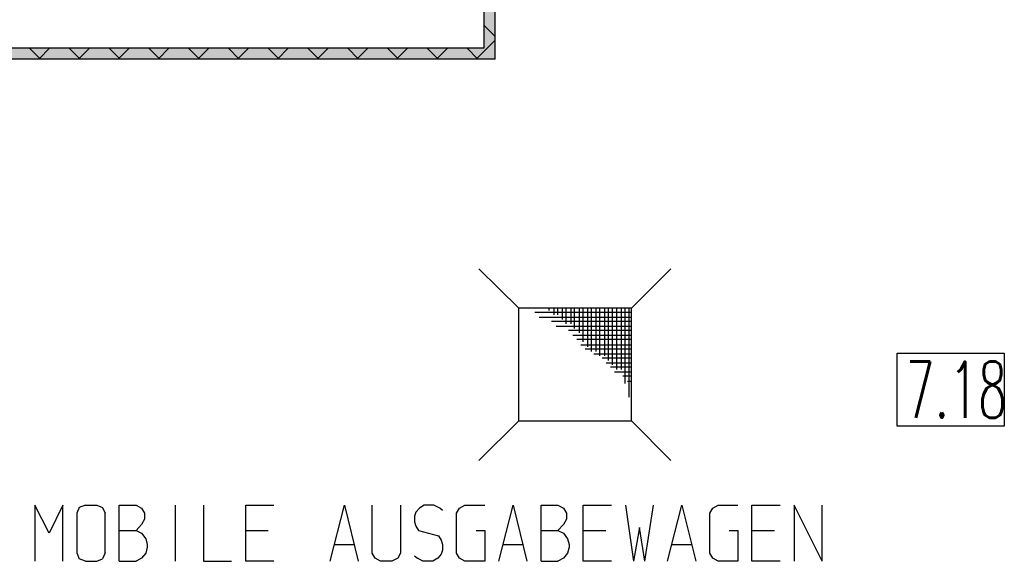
# Model space of a CAD drawing. Header units: millimetres. Extents: x 0 to 40100, y 0 to 29075.
# Tile 35 of 119: x 13112 to 14862, y 18884 to 19846. Entities that reach past the tile are written whole.
import ezdxf

# ---------------------------------------------------------------- set-up
doc = ezdxf.new("R2010")
doc.units = ezdxf.units.MM
doc.header["$MEASUREMENT"] = 0
doc.linetypes.add('AUSGEZOGEN', pattern=[0, 0])
doc.layers.get('0').update_dxf_attribs({"linetype": 'CONTINUOUS'})
for name, color, linetype, true_color in [('ibmp_KT_Beschriftung', 1, 'AUSGEZOGEN', 0xff0000), ('ibmp_KT_Bodenabläufe', 7, 'AUSGEZOGEN', 0x0080c0), ('ibmp_KT_Grundriss', 6, 'AUSGEZOGEN', 0xff00ff), ('ibmp_KT_Grundriss_Grundfläche', 7, 'AUSGEZOGEN', 0xffc6ff), ('ibmp_KT_Grundriss_Schraffur', 6, 'AUSGEZOGEN', 0xff00ff), ('IBMP_KT_POS-NUMMERN', 7, 'AUSGEZOGEN', 0xff8c55)]:
    doc.layers.add(name, color=color, linetype=linetype, true_color=true_color)
doc.styles.get("Standard").update_dxf_attribs({"font": 'TXT.SHX'})

# ---------------------------------------------------------------- blocks, each defined once
blk = doc.blocks.new('_SWS_COLOR_BLOCK_94')
at = {"layer": 'ibmp_KT_Grundriss_Grundfläche', "color": 0, "true_color": 0xfefefe}
for points in [[(11427.3, 19776.5), (11407.3, 19796.5), (13937.3, 19796.5)], [(11427.3, 19776.5), (13937.3, 19796.5), (13957.3, 19776.5)]]:
    blk.add_solid(points, dxfattribs=at)
at = {"color": 0, "true_color": 0x000000}
blk.add_attdef('', (0, 0), '', height=1, dxfattribs=at)
blk = doc.blocks.new('_SWS_COLOR_BLOCK_95')
at = {"layer": 'ibmp_KT_Grundriss_Grundfläche', "color": 0, "true_color": 0xfefefe}
for points in [[(13957.3, 19776.5), (13937.3, 19968), (13957.3, 19968)], [(13957.3, 19776.5), (13937.3, 19796.5), (13937.3, 19968)]]:
    blk.add_solid(points, dxfattribs=at)
at = {"color": 0, "true_color": 0x000000}
blk.add_attdef('', (0, 0), '', height=1, dxfattribs=at)
blk = doc.blocks.new('BLOCK_00386')
at = {"layer": 'ibmp_KT_Bodenabläufe', "color": 0, "linetype": 'AUSGEZOGEN', "true_color": 0x000000}
for p, q in [((13928.31, 19403.96), (13999.31, 19333.96)), ((14199.31, 19333.96), (14269.31, 19403.96)), ((13999.31, 19133.96), (13999.31, 19333.96)), ((14199.31, 19333.96), (13999.31, 19333.96)), ((14199.31, 19325.96), (14027.31, 19325.96)), ((14053.31, 19329.96), (14053.31, 19333.96)), ((14061.31, 19333.96), (14061.31, 19321.96)), ((14068.31, 19321.96), (14068.31, 19333.96)), ((14076.31, 19333.96), (14076.31, 19313.96)), ((14083.31, 19305.96), (14083.31, 19333.96)), ((14091.31, 19333.96), (14091.31, 19305.96)), ((14098.31, 19297.96), (14098.31, 19333.96)), ((14106.31, 19333.96), (14106.31, 19289.96)), ((14113.31, 19273.96), (14113.31, 19333.96)), ((14121.31, 19333.96), (14121.31, 19264.96)), ((14128.31, 19256.96), (14128.31, 19333.96)), ((14136.31, 19333.96), (14136.31, 19256.96)), ((14143.31, 19248.96), (14143.31, 19333.96)), ((14151.31, 19333.96), (14151.31, 19248.96)), ((14158.31, 19240.96), (14158.31, 19333.96)), ((14165.31, 19333.96), (14165.31, 19232.96)), ((14173.31, 19224.96), (14173.31, 19333.96)), ((14181.31, 19333.96), (14181.31, 19224.96)), ((14188.31, 19199.96), (14188.31, 19333.96)), ((14195.31, 19175.96), (14195.31, 19333.96)), ((14199.31, 19133.96), (14199.31, 19333.96)), ((14035.31, 19317.96), (14199.31, 19317.96)), ((14199.31, 19309.96), (14057.31, 19309.96)), ((14065.31, 19301.96), (14199.31, 19301.96)), ((14199.31, 19293.96), (14087.31, 19293.96)), ((14095.31, 19285.96), (14199.31, 19285.96)), ((14199.31, 19277.96), (14102.31, 19277.96)), ((14109.31, 19268.96), (14199.31, 19268.96)), ((14199.31, 19260.96), (14117.31, 19260.96)), ((14132.31, 19252.96), (14199.31, 19252.96)), ((14199.31, 19244.96), (14147.31, 19244.96)), ((14154.31, 19236.96), (14199.31, 19236.96)), ((14199.31, 19228.96), (14162.31, 19228.96)), ((14169.31, 19220.96), (14199.31, 19220.96)), ((14199.31, 19212.96), (14184.31, 19212.96)), ((14192.31, 19203.96), (14199.31, 19203.96)), ((13928.31, 19062.96), (13999.31, 19133.96)), ((13999.31, 19133.96), (14199.31, 19133.96)), ((14269.31, 19062.96), (14199.31, 19133.96))]:
    blk.add_line(p, q, dxfattribs=at)
at = {"color": 0, "true_color": 0x000000}
blk.add_attdef('', (0, 0), '', height=1, dxfattribs=at)
blk = doc.blocks.new('BLOCK_00512')
at = {"layer": 'ibmp_KT_Beschriftung', "color": 0, "linetype": 'AUSGEZOGEN', "true_color": 0x000000}
for p, q in [((13163.93, 18934.1), (13138.6, 18984.1)), ((13138.6, 18984.1), (13138.6, 18884.1)), ((13188.6, 18984.1), (13163.93, 18934.1)), ((13188.6, 18884.1), (13188.6, 18984.1)), ((13217.6, 18979.43), (13213.6, 18969.43)), ((13228.93, 18984.1), (13217.6, 18979.43)), ((13228.93, 18984.1), (13248.93, 18984.1)), ((13248.93, 18984.1), (13258.93, 18979.43)), ((13258.93, 18979.43), (13263.6, 18969.43)), ((13288.6, 18984.1), (13318.6, 18984.1)), ((13288.6, 18884.1), (13288.6, 18984.1)), ((13318.6, 18984.1), (13328.6, 18978.76)), ((13328.6, 18978.76), (13333.93, 18969.43)), ((13388.93, 18884.1), (13388.93, 18984.1)), ((13438.6, 18984.1), (13438.6, 18884.1)), ((13513.6, 18984.1), (13563.6, 18984.1)), ((13513.6, 18884.1), (13513.6, 18984.1)), ((13663.6, 18884.1), (13688.93, 18984.1)), ((13688.93, 18984.1), (13713.6, 18884.1)), ((13738.6, 18898.76), (13738.6, 18984.1)), ((13788.6, 18984.1), (13788.6, 18898.76)), ((13822.27, 18978.76), (13816.27, 18971.43)), ((13830.93, 18984.1), (13822.27, 18978.76)), ((13848.27, 18984.1), (13830.93, 18984.1)), ((13858.93, 18978.76), (13848.27, 18984.1)), ((13863.6, 18974.1), (13858.93, 18978.76)), ((13888.6, 18969.43), (13893.93, 18978.76)), ((13893.93, 18978.76), (13903.27, 18984.1)), ((13903.27, 18984.1), (13938.6, 18984.1)), ((13963.6, 18884.1), (13988.93, 18984.1)), ((13988.93, 18984.1), (14013.6, 18884.1)), ((14038.6, 18984.1), (14068.6, 18984.1)), ((14038.6, 18884.1), (14038.6, 18984.1)), ((14068.6, 18984.1), (14078.6, 18978.76)), ((14078.6, 18978.76), (14083.93, 18969.43)), ((14113.6, 18984.1), (14163.6, 18984.1)), ((14113.6, 18884.1), (14113.6, 18984.1)), ((14188.6, 18984.1), (14203.27, 18884.1)), ((14223.27, 18884.1), (14238.6, 18984.1)), ((14263.6, 18884.1), (14288.93, 18984.1)), ((14288.93, 18984.1), (14313.6, 18884.1)), ((14338.6, 18969.43), (14343.93, 18978.76)), ((14343.93, 18978.76), (14353.27, 18984.1)), ((14353.27, 18984.1), (14388.6, 18984.1)), ((14413.6, 18984.1), (14463.6, 18984.1)), ((14413.6, 18884.1), (14413.6, 18984.1)), ((14488.6, 18984.1), (14488.6, 18884.1)), ((14538.6, 18884.1), (14488.6, 18984.1)), ((14538.6, 18884.1), (14538.6, 18984.1)), ((13213.6, 18969.43), (13213.6, 18899.43)), ((13263.6, 18899.43), (13263.6, 18969.43)), ((13333.93, 18958.76), (13328.6, 18949.43)), ((13333.93, 18969.43), (13333.93, 18958.76)), ((13816.27, 18971.43), (13813.6, 18964.1)), ((13813.6, 18964.1), (13813.6, 18954.1)), ((13888.6, 18898.76), (13888.6, 18969.43)), ((14083.93, 18958.76), (14078.6, 18949.43)), ((14083.93, 18969.43), (14083.93, 18958.76)), ((14338.6, 18898.76), (14338.6, 18969.43)), ((13328.6, 18949.43), (13318.6, 18938.76)), ((13813.6, 18954.1), (13816.27, 18946.76)), ((13816.27, 18946.76), (13820.93, 18938.76)), ((14078.6, 18949.43), (14068.6, 18938.76)), ((14213.93, 18944.1), (14203.27, 18884.1)), ((14223.27, 18884.1), (14213.93, 18944.1)), ((13288.6, 18938.76), (13318.6, 18938.76)), ((13318.6, 18938.76), (13328.6, 18934.1)), ((13328.6, 18934.1), (13335.93, 18924.1)), ((13335.93, 18924.1), (13338.6, 18914.1)), ((13513.6, 18938.76), (13553.6, 18938.76)), ((13820.93, 18938.76), (13856.27, 18929.43)), ((13856.27, 18929.43), (13860.93, 18921.43)), ((13923.27, 18938.76), (13938.6, 18938.76)), ((13938.6, 18938.76), (13938.6, 18884.1)), ((14038.6, 18938.76), (14068.6, 18938.76)), ((14068.6, 18938.76), (14078.6, 18934.1)), ((14078.6, 18934.1), (14085.93, 18924.1)), ((14085.93, 18924.1), (14088.6, 18914.1)), ((14113.6, 18938.76), (14153.6, 18938.76)), ((14373.27, 18938.76), (14388.6, 18938.76)), ((14388.6, 18938.76), (14388.6, 18884.1)), ((14413.6, 18938.76), (14453.6, 18938.76)), ((13338.6, 18909.43), (13335.93, 18898.76)), ((13338.6, 18914.1), (13338.6, 18909.43)), ((13670.93, 18914.1), (13706.27, 18914.1)), ((13860.93, 18921.43), (13863.6, 18914.1)), ((13863.6, 18914.1), (13863.6, 18904.1)), ((13970.93, 18914.1), (14006.27, 18914.1)), ((14088.6, 18909.43), (14085.93, 18898.76)), ((14088.6, 18914.1), (14088.6, 18909.43)), ((14270.93, 18914.1), (14306.27, 18914.1)), ((13213.6, 18899.43), (13217.6, 18888.76)), ((13228.93, 18884.1), (13217.6, 18888.76)), ((13248.93, 18884.1), (13258.93, 18888.76)), ((13263.6, 18899.43), (13258.93, 18888.76)), ((13328.6, 18889.43), (13318.6, 18884.1)), ((13335.93, 18898.76), (13328.6, 18889.43)), ((13743.93, 18889.43), (13738.6, 18898.76)), ((13753.27, 18884.1), (13743.93, 18889.43)), ((13783.93, 18889.43), (13773.27, 18884.1)), ((13788.6, 18898.76), (13783.93, 18889.43)), ((13813.6, 18894.1), (13818.93, 18889.43)), ((13828.27, 18884.1), (13818.93, 18889.43)), ((13854.93, 18889.43), (13846.27, 18884.1)), ((13860.93, 18896.76), (13854.93, 18889.43)), ((13863.6, 18904.1), (13860.93, 18896.76)), ((13893.93, 18889.43), (13888.6, 18898.76)), ((13903.27, 18884.1), (13893.93, 18889.43)), ((14078.6, 18889.43), (14068.6, 18884.1)), ((14085.93, 18898.76), (14078.6, 18889.43)), ((14343.93, 18889.43), (14338.6, 18898.76)), ((14353.27, 18884.1), (14343.93, 18889.43)), ((13228.93, 18884.1), (13248.93, 18884.1)), ((13288.6, 18884.1), (13318.6, 18884.1)), ((13438.6, 18884.1), (13488.6, 18884.1)), ((13563.6, 18884.1), (13513.6, 18884.1)), ((13773.27, 18884.1), (13753.27, 18884.1)), ((13846.27, 18884.1), (13828.27, 18884.1)), ((13938.6, 18884.1), (13903.27, 18884.1)), ((14038.6, 18884.1), (14068.6, 18884.1)), ((14163.6, 18884.1), (14113.6, 18884.1)), ((14388.6, 18884.1), (14353.27, 18884.1)), ((14463.6, 18884.1), (14413.6, 18884.1))]:
    blk.add_line(p, q, dxfattribs=at)
at = {"color": 0, "true_color": 0x000000}
blk.add_attdef('', (0, 0), '', height=1, dxfattribs=at)

msp = doc.modelspace()

# ---------------------------------------------------------------- linework, layer by layer
at = {"layer": 'ibmp_KT_Grundriss', "color": 0, "linetype": 'AUSGEZOGEN', "true_color": 0x000000}
for p, q in [((13937.24, 19796.48), (13937.24, 19968.1)), ((13957.24, 19776.48), (13957.24, 19968.1)), ((11407.24, 19796.48), (13937.24, 19796.48)), ((13957.24, 19776.48), (11427.24, 19776.48))]:
    msp.add_line(p, q, dxfattribs=at)
at = {"layer": 'ibmp_KT_Grundriss_Schraffur', "color": 0, "linetype": 'AUSGEZOGEN', "true_color": 0x000000}
for p, q in [((13937.24, 19836.44), (13957.24, 19816.44)), ((13940.3, 19793.42), (13957.24, 19810.38)), ((13148.67, 19776.48), (13128.67, 19796.48)), ((13145.54, 19776.48), (13165.54, 19796.48)), ((13199.38, 19796.48), (13219.38, 19776.48)), ((13236.25, 19796.48), (13216.25, 19776.48)), ((13290.09, 19776.48), (13270.09, 19796.48)), ((13286.96, 19776.48), (13306.96, 19796.48)), ((13340.8, 19796.48), (13360.8, 19776.48)), ((13377.67, 19796.48), (13357.67, 19776.48)), ((13431.51, 19776.48), (13411.51, 19796.48)), ((13428.38, 19776.48), (13448.38, 19796.48)), ((13482.22, 19796.48), (13502.22, 19776.48)), ((13519.09, 19796.48), (13499.09, 19776.48)), ((13572.93, 19776.48), (13552.93, 19796.48)), ((13569.8, 19776.48), (13589.8, 19796.48)), ((13623.64, 19796.48), (13643.64, 19776.48)), ((13660.51, 19796.48), (13640.51, 19776.48)), ((13714.35, 19776.48), (13694.35, 19796.48)), ((13711.22, 19776.48), (13731.22, 19796.48)), ((13765.06, 19796.48), (13785.06, 19776.48)), ((13801.93, 19796.48), (13781.93, 19776.48)), ((13835.77, 19796.48), (13855.77, 19776.48)), ((13852.64, 19776.48), (13872.64, 19796.48)), ((13926.48, 19776.48), (13906.48, 19796.48)), ((13940.3, 19793.42), (13923.35, 19776.48))]:
    msp.add_line(p, q, dxfattribs=at)
at = {"layer": 'IBMP_KT_POS-NUMMERN', "color": 0, "linetype": 'AUSGEZOGEN', "true_color": 0x000000}
for p, q in [((14671.96, 19254.1), (14862.24, 19254.1)), ((14671.96, 19124.1), (14671.96, 19254.1)), ((14862.24, 19254.1), (14862.24, 19124.1)), ((14862.24, 19124.1), (14671.96, 19124.1))]:
    msp.add_line(p, q, dxfattribs=at)

# ---------------------------------------------------------------- block references
at = {"layer": 'ibmp_KT_Beschriftung', "color": 0, "true_color": 0x000000}
msp.add_blockref('BLOCK_00512', (0, 0), dxfattribs=at)
at = {"layer": 'ibmp_KT_Bodenabläufe', "color": 0, "true_color": 0x000000}
msp.add_blockref('BLOCK_00386', (0, 0), dxfattribs=at)
at = {"layer": 'ibmp_KT_Grundriss_Grundfläche', "color": 0, "true_color": 0x000000}
for name in ['_SWS_COLOR_BLOCK_95', '_SWS_COLOR_BLOCK_94']:
    msp.add_blockref(name, (0, 0), dxfattribs=at)

# ---------------------------------------------------------------- texts
at = {"layer": 'IBMP_KT_POS-NUMMERN', "color": 0, "true_color": 0x000000, "width": 0.6}
msp.add_text('7.18', height=100, dxfattribs=at).set_placement((14686.96, 19139.1))

doc.saveas('drawing.dxf')
